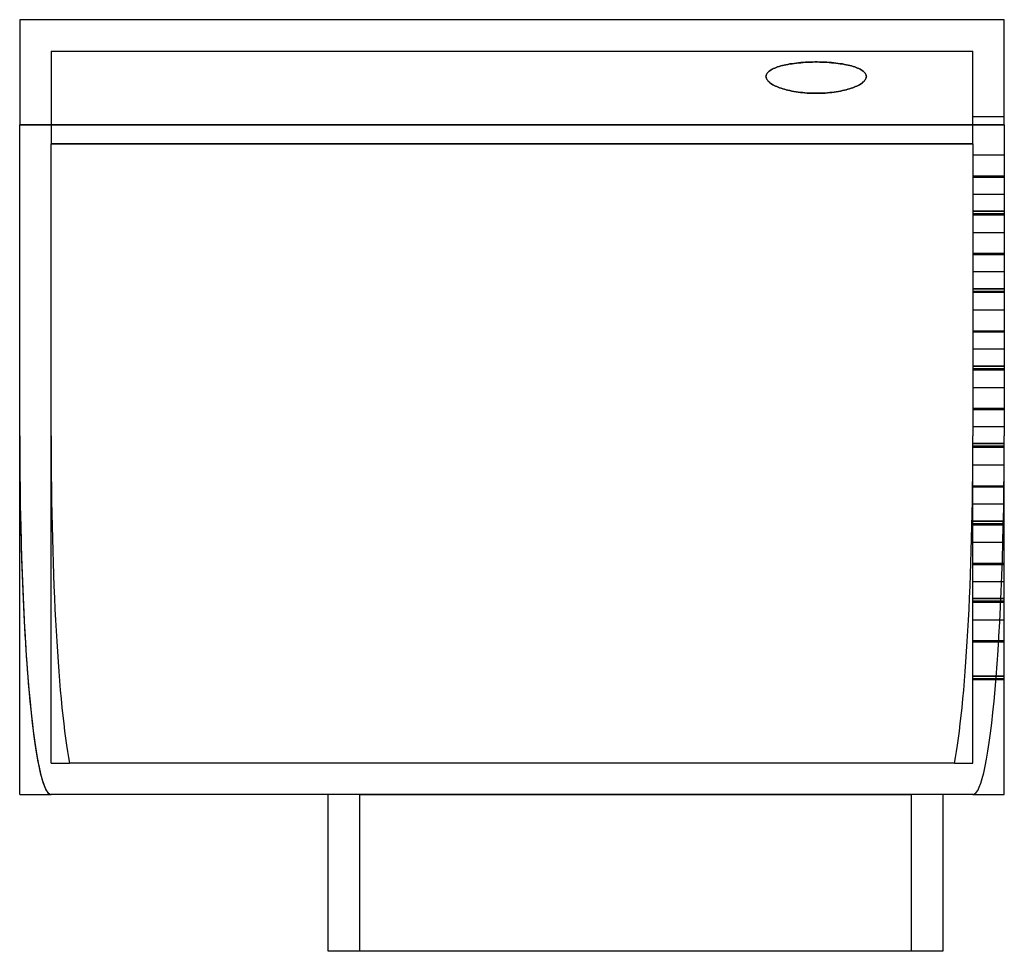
# Model space of a CAD drawing. Header units: millimetres. Extents: x -78 to 78, y -25 to 124.
import ezdxf

# ---------------------------------------------------------------- set-up
doc = ezdxf.new("R2010")
doc.units = ezdxf.units.MM
doc.layers.add('MAIN-1', color=7, linetype='Continuous')
doc.layers.add('MAIN-2', color=7, linetype='Continuous')

msp = doc.modelspace()

# ---------------------------------------------------------------- linework, layer by layer
at = {"layer": 'MAIN-1'}
for p, q in [((78.5, 123.5), (-78.5, 123.5)), ((-78.5, 123.5), (-78.5, 106.73)), ((78.5, 106.73), (78.5, 123.5)), ((43.11, 116.19), (42.85, 116.12)), ((43.39, 116.26), (43.11, 116.19)), ((43.69, 116.32), (43.39, 116.26)), ((43.99, 116.38), (43.69, 116.32)), ((44.31, 116.44), (43.99, 116.38)), ((44.65, 116.49), (44.31, 116.44)), ((44.99, 116.54), (44.65, 116.49)), ((45.34, 116.58), (44.99, 116.54)), ((45.7, 116.62), (45.34, 116.58)), ((46.07, 116.66), (45.7, 116.62)), ((46.44, 116.68), (46.07, 116.66)), ((46.81, 116.71), (46.44, 116.68)), ((47.19, 116.73), (46.81, 116.71)), ((47.57, 116.74), (47.19, 116.73)), ((47.94, 116.75), (47.57, 116.74)), ((48.32, 116.76), (47.94, 116.75)), ((48.68, 116.76), (48.32, 116.76)), ((49.06, 116.75), (48.68, 116.76)), ((49.43, 116.74), (49.06, 116.75)), ((49.81, 116.73), (49.43, 116.74)), ((50.19, 116.71), (49.81, 116.73)), ((50.56, 116.68), (50.19, 116.71)), ((50.93, 116.66), (50.56, 116.68)), ((51.3, 116.62), (50.93, 116.66)), ((51.66, 116.58), (51.3, 116.62)), ((52.01, 116.54), (51.66, 116.58)), ((52.35, 116.49), (52.01, 116.54)), ((52.69, 116.44), (52.35, 116.49)), ((53.01, 116.38), (52.69, 116.44)), ((53.31, 116.32), (53.01, 116.38)), ((53.61, 116.26), (53.31, 116.32)), ((53.89, 116.19), (53.61, 116.26)), ((54.15, 116.12), (53.89, 116.19)), ((40.53, 114.67), (40.51, 114.56)), ((40.57, 114.78), (40.53, 114.67)), ((40.63, 114.89), (40.57, 114.78)), ((40.7, 115), (40.63, 114.89)), ((40.8, 115.1), (40.7, 115)), ((40.91, 115.21), (40.8, 115.1)), ((41.03, 115.32), (40.91, 115.21)), ((41.18, 115.42), (41.03, 115.32)), ((41.34, 115.52), (41.18, 115.42)), ((41.51, 115.62), (41.34, 115.52)), ((41.7, 115.71), (41.51, 115.62)), ((41.91, 115.8), (41.7, 115.71)), ((42.13, 115.89), (41.91, 115.8)), ((42.36, 115.97), (42.13, 115.89)), ((42.6, 116.05), (42.36, 115.97)), ((42.85, 116.12), (42.6, 116.05)), ((54.4, 116.05), (54.15, 116.12)), ((54.64, 115.97), (54.4, 116.05)), ((54.87, 115.89), (54.64, 115.97)), ((55.09, 115.8), (54.87, 115.89)), ((55.3, 115.71), (55.09, 115.8)), ((55.49, 115.62), (55.3, 115.71)), ((55.66, 115.52), (55.49, 115.62)), ((55.82, 115.42), (55.66, 115.52)), ((55.97, 115.32), (55.82, 115.42)), ((56.09, 115.21), (55.97, 115.32)), ((56.2, 115.1), (56.09, 115.21)), ((56.3, 115), (56.2, 115.1)), ((56.37, 114.89), (56.3, 115)), ((56.43, 114.78), (56.37, 114.89)), ((56.47, 114.67), (56.43, 114.78)), ((56.49, 114.56), (56.47, 114.67)), ((40.51, 114.56), (40.5, 114.45)), ((40.5, 114.45), (40.5, 114.44)), ((40.5, 114.45), (40.51, 114.34)), ((40.51, 114.34), (40.5, 114.44)), ((40.51, 114.34), (40.53, 114.23)), ((40.53, 114.23), (40.51, 114.34)), ((40.53, 114.23), (40.57, 114.12)), ((40.57, 114.12), (40.53, 114.23)), ((40.57, 114.12), (40.62, 114.01)), ((40.62, 114.01), (40.57, 114.12)), ((40.62, 114.01), (40.69, 113.9)), ((40.69, 113.9), (40.62, 114.01)), ((40.69, 113.9), (40.77, 113.79)), ((40.77, 113.79), (40.69, 113.9)), ((40.77, 113.79), (40.87, 113.68)), ((40.87, 113.68), (40.77, 113.79)), ((40.87, 113.68), (40.99, 113.57)), ((40.99, 113.56), (40.87, 113.68)), ((40.99, 113.57), (41.12, 113.46)), ((41.12, 113.45), (40.99, 113.56)), ((41.12, 113.46), (41.27, 113.35)), ((41.27, 113.35), (41.12, 113.45)), ((41.27, 113.35), (41.43, 113.24)), ((41.43, 113.24), (41.27, 113.35)), ((41.43, 113.24), (41.6, 113.13)), ((41.6, 113.13), (41.43, 113.24)), ((41.6, 113.13), (41.79, 113.03)), ((41.79, 113.03), (41.6, 113.13)), ((55.4, 113.13), (55.21, 113.03)), ((55.21, 113.03), (55.4, 113.13)), ((55.57, 113.24), (55.4, 113.13)), ((55.4, 113.13), (55.57, 113.24)), ((55.73, 113.35), (55.57, 113.24)), ((55.57, 113.24), (55.73, 113.35)), ((55.73, 113.35), (55.88, 113.46)), ((55.88, 113.45), (55.73, 113.35)), ((55.88, 113.46), (56.01, 113.57)), ((56.01, 113.56), (55.88, 113.45)), ((56.13, 113.68), (56.01, 113.56)), ((56.01, 113.57), (56.13, 113.68)), ((56.23, 113.79), (56.13, 113.68)), ((56.13, 113.68), (56.23, 113.79)), ((56.31, 113.9), (56.23, 113.79)), ((56.23, 113.79), (56.31, 113.9)), ((56.38, 114.01), (56.31, 113.9)), ((56.31, 113.9), (56.38, 114.01)), ((56.43, 114.12), (56.38, 114.01)), ((56.38, 114.01), (56.43, 114.12)), ((56.47, 114.23), (56.43, 114.12)), ((56.43, 114.12), (56.47, 114.23)), ((56.49, 114.34), (56.47, 114.23)), ((56.47, 114.23), (56.49, 114.34)), ((56.5, 114.45), (56.49, 114.56)), ((56.49, 114.34), (56.5, 114.45)), ((56.5, 114.44), (56.49, 114.34)), ((56.5, 114.44), (56.5, 114.45)), ((41.79, 113.03), (41.99, 112.93)), ((41.99, 112.93), (41.79, 113.03)), ((41.99, 112.93), (42.21, 112.84)), ((42.21, 112.83), (41.99, 112.93)), ((42.21, 112.84), (42.43, 112.74)), ((42.43, 112.74), (42.21, 112.83)), ((42.43, 112.74), (42.66, 112.65)), ((42.66, 112.65), (42.43, 112.74)), ((42.66, 112.65), (42.91, 112.57)), ((42.91, 112.57), (42.66, 112.65)), ((42.91, 112.57), (43.16, 112.49)), ((43.16, 112.49), (42.91, 112.57)), ((43.16, 112.49), (43.43, 112.41)), ((43.43, 112.41), (43.16, 112.49)), ((43.43, 112.41), (43.71, 112.33)), ((43.71, 112.33), (43.43, 112.41)), ((43.71, 112.33), (44, 112.26)), ((44, 112.26), (43.71, 112.33)), ((44, 112.26), (44.31, 112.19)), ((44.31, 112.19), (44, 112.26)), ((44.31, 112.19), (44.63, 112.12)), ((44.63, 112.12), (44.31, 112.19)), ((44.63, 112.12), (44.95, 112.06)), ((44.95, 112.06), (44.63, 112.12)), ((44.95, 112.06), (45.29, 112.01)), ((45.29, 112), (44.95, 112.06)), ((45.29, 112.01), (45.63, 111.96)), ((45.63, 111.95), (45.29, 112)), ((45.63, 111.96), (45.98, 111.91)), ((45.98, 111.91), (45.63, 111.95)), ((45.98, 111.91), (46.34, 111.87)), ((46.34, 111.87), (45.98, 111.91)), ((46.34, 111.87), (46.7, 111.84)), ((46.7, 111.84), (46.34, 111.87)), ((46.7, 111.84), (47.06, 111.81)), ((47.06, 111.81), (46.7, 111.84)), ((47.06, 111.81), (47.42, 111.79)), ((47.42, 111.79), (47.06, 111.81)), ((47.42, 111.79), (47.78, 111.78)), ((47.78, 111.78), (47.42, 111.79)), ((47.78, 111.78), (48.14, 111.77)), ((48.14, 111.77), (47.78, 111.78)), ((48.14, 111.77), (48.5, 111.77)), ((48.5, 111.77), (48.14, 111.77)), ((48.86, 111.77), (48.5, 111.77)), ((48.5, 111.77), (48.86, 111.77)), ((49.22, 111.78), (48.86, 111.77)), ((48.86, 111.77), (49.22, 111.78)), ((49.58, 111.79), (49.22, 111.78)), ((49.22, 111.78), (49.58, 111.79)), ((49.94, 111.81), (49.58, 111.79)), ((49.58, 111.79), (49.94, 111.81)), ((50.3, 111.84), (49.94, 111.81)), ((49.94, 111.81), (50.3, 111.84)), ((50.66, 111.87), (50.3, 111.84)), ((50.3, 111.84), (50.66, 111.87)), ((51.02, 111.91), (50.66, 111.87)), ((50.66, 111.87), (51.02, 111.91)), ((51.02, 111.91), (51.37, 111.96)), ((51.37, 111.95), (51.02, 111.91)), ((51.37, 111.96), (51.71, 112.01)), ((51.71, 112), (51.37, 111.95)), ((52.05, 112.06), (51.71, 112)), ((51.71, 112.01), (52.05, 112.06)), ((52.37, 112.12), (52.05, 112.06)), ((52.05, 112.06), (52.37, 112.12)), ((52.69, 112.19), (52.37, 112.12)), ((52.37, 112.12), (52.69, 112.19)), ((53, 112.26), (52.69, 112.19)), ((52.69, 112.19), (53, 112.26)), ((53.29, 112.33), (53, 112.26)), ((53, 112.26), (53.29, 112.33)), ((53.57, 112.41), (53.29, 112.33)), ((53.29, 112.33), (53.57, 112.41)), ((53.84, 112.49), (53.57, 112.41)), ((53.57, 112.41), (53.84, 112.49)), ((54.09, 112.57), (53.84, 112.49)), ((53.84, 112.49), (54.09, 112.57)), ((54.34, 112.65), (54.09, 112.57)), ((54.09, 112.57), (54.34, 112.65)), ((54.57, 112.74), (54.34, 112.65)), ((54.34, 112.65), (54.57, 112.74)), ((54.57, 112.74), (54.79, 112.84)), ((54.79, 112.83), (54.57, 112.74)), ((55.01, 112.93), (54.79, 112.83)), ((54.79, 112.84), (55.01, 112.93)), ((55.21, 113.03), (55.01, 112.93)), ((55.01, 112.93), (55.21, 113.03)), ((-78.5, 106.73), (78.5, 106.73)), ((-78.5, 57.15), (-78.5, 106.73)), ((78.5, 106.73), (78.5, 57.15)), ((-78.5, 0), (-78.5, 57.15)), ((78.5, 0), (78.5, 57.15)), ((-29.3, -25), (-29.3, 0)), ((68.7, 0), (68.7, -25)), ((-78.5, 0), (-73.5, 0)), ((73.5, 0), (-73.5, 0)), ((73.5, 0), (78.5, 0)), ((68.7, -25), (-29.3, -25))]:
    msp.add_line(p, q, dxfattribs=at)
for centre, start_param, end_param in [((-73.5, 57.15), 1.570796, 3.141593), ((73.5, 57.15), 3.141593, 4.712389)]:
    msp.add_ellipse(centre, major_axis=(0, 57.15), ratio=0.087489, start_param=start_param, end_param=end_param, dxfattribs=at)
at = {"layer": 'MAIN-2'}
for p, q in [((-73.5, 118.5), (73.5, 118.5)), ((-73.5, 118.5), (-73.5, 103.73)), ((73.5, 103.73), (73.5, 118.5)), ((42.85, 116.12), (43.11, 116.19)), ((43.11, 116.19), (43.39, 116.26)), ((43.39, 116.26), (43.69, 116.32)), ((43.69, 116.32), (43.99, 116.38)), ((43.99, 116.38), (44.31, 116.44)), ((44.31, 116.44), (44.65, 116.49)), ((44.65, 116.49), (44.99, 116.54)), ((44.99, 116.54), (45.34, 116.58)), ((45.34, 116.58), (45.7, 116.62)), ((45.7, 116.62), (46.07, 116.65)), ((46.07, 116.65), (46.44, 116.68)), ((46.44, 116.68), (46.81, 116.71)), ((46.81, 116.71), (47.19, 116.73)), ((47.19, 116.73), (47.57, 116.74)), ((47.57, 116.74), (47.94, 116.75)), ((47.94, 116.75), (48.32, 116.76)), ((48.32, 116.76), (48.68, 116.76)), ((48.68, 116.76), (49.06, 116.75)), ((49.06, 116.75), (49.43, 116.74)), ((49.43, 116.74), (49.81, 116.73)), ((49.81, 116.73), (50.19, 116.71)), ((50.19, 116.71), (50.56, 116.68)), ((50.56, 116.68), (50.93, 116.65)), ((50.93, 116.65), (51.3, 116.62)), ((51.3, 116.62), (51.66, 116.58)), ((51.66, 116.58), (52.01, 116.54)), ((52.01, 116.54), (52.35, 116.49)), ((52.35, 116.49), (52.69, 116.44)), ((52.69, 116.44), (53.01, 116.38)), ((53.01, 116.38), (53.31, 116.32)), ((53.31, 116.32), (53.61, 116.26)), ((53.61, 116.26), (53.89, 116.19)), ((53.89, 116.19), (54.15, 116.12)), ((40.51, 114.55), (40.53, 114.66)), ((40.53, 114.66), (40.57, 114.78)), ((40.57, 114.78), (40.63, 114.89)), ((40.63, 114.89), (40.7, 115)), ((40.7, 115), (40.8, 115.1)), ((40.8, 115.1), (40.91, 115.21)), ((40.91, 115.21), (41.03, 115.32)), ((41.03, 115.32), (41.18, 115.42)), ((41.18, 115.42), (41.34, 115.52)), ((41.34, 115.52), (41.51, 115.61)), ((41.51, 115.61), (41.7, 115.71)), ((41.7, 115.71), (41.91, 115.8)), ((41.91, 115.8), (42.13, 115.88)), ((42.13, 115.88), (42.36, 115.97)), ((42.36, 115.97), (42.6, 116.04)), ((42.6, 116.04), (42.85, 116.12)), ((54.15, 116.12), (54.4, 116.04)), ((54.4, 116.04), (54.64, 115.97)), ((54.64, 115.97), (54.87, 115.88)), ((54.87, 115.88), (55.09, 115.8)), ((55.09, 115.8), (55.3, 115.71)), ((55.3, 115.71), (55.49, 115.61)), ((55.49, 115.61), (55.66, 115.52)), ((55.66, 115.52), (55.82, 115.42)), ((55.82, 115.42), (55.97, 115.32)), ((55.97, 115.32), (56.09, 115.21)), ((56.09, 115.21), (56.2, 115.1)), ((56.2, 115.1), (56.3, 115)), ((56.3, 115), (56.37, 114.89)), ((56.37, 114.89), (56.43, 114.78)), ((56.43, 114.78), (56.47, 114.66)), ((56.47, 114.66), (56.49, 114.55)), ((40.5, 114.44), (40.51, 114.55)), ((56.49, 114.55), (56.5, 114.44)), ((73.5, 108.06), (78.5, 108.06)), ((78.5, 106.73), (-78.5, 106.73)), ((73.5, 103.73), (-73.5, 103.73)), ((-73.5, 103.73), (73.5, 103.73)), ((-73.5, 57.15), (-73.5, 103.73)), ((73.5, 103.73), (73.5, 57.15)), ((78.5, 101.89), (73.5, 101.89)), ((78.5, 98.57), (73.5, 98.57)), ((73.5, 98.57), (78.5, 98.57)), ((78.5, 98.42), (73.5, 98.42)), ((73.5, 98.42), (78.5, 98.42)), ((73.5, 95.71), (78.5, 95.71)), ((78.5, 92.97), (73.5, 92.97)), ((73.5, 92.97), (78.5, 92.97)), ((78.5, 92.55), (73.5, 92.55)), ((78.5, 92.55), (73.5, 92.55)), ((73.5, 92.4), (78.5, 92.4)), ((73.5, 92.4), (78.5, 92.4)), ((78.5, 89.54), (73.5, 89.54)), ((78.5, 86.22), (73.5, 86.22)), ((73.5, 86.22), (78.5, 86.22)), ((78.5, 86.07), (73.5, 86.07)), ((73.5, 86.07), (78.5, 86.07)), ((73.5, 83.36), (78.5, 83.36)), ((73.5, 80.62), (78.5, 80.62)), ((78.5, 80.62), (73.5, 80.62)), ((78.5, 80.2), (73.5, 80.2)), ((78.5, 80.2), (73.5, 80.2)), ((73.5, 80.05), (78.5, 80.05)), ((73.5, 80.05), (78.5, 80.05)), ((78.5, 77.19), (73.5, 77.19)), ((78.5, 73.87), (73.5, 73.87)), ((73.5, 73.87), (78.5, 73.87)), ((78.5, 73.72), (73.5, 73.72)), ((73.5, 73.72), (78.5, 73.72)), ((73.5, 71.01), (78.5, 71.01)), ((73.5, 68.27), (78.5, 68.27)), ((78.5, 68.27), (73.5, 68.27)), ((78.5, 67.85), (73.5, 67.85)), ((78.5, 67.85), (73.5, 67.85)), ((73.5, 67.7), (78.5, 67.7)), ((73.5, 67.7), (78.5, 67.7)), ((78.5, 64.84), (73.5, 64.84)), ((78.5, 61.52), (73.5, 61.52)), ((73.5, 61.52), (78.5, 61.52)), ((78.5, 61.37), (73.5, 61.37)), ((73.5, 61.37), (78.5, 61.37)), ((73.5, 58.66), (78.5, 58.66)), ((-73.5, 5), (-73.5, 57.15)), ((73.5, 5), (73.5, 57.15)), ((73.5, 55.92), (78.5, 55.92)), ((78.5, 55.92), (73.5, 55.92)), ((78.5, 55.5), (73.5, 55.5)), ((78.5, 55.5), (73.5, 55.5)), ((73.5, 55.35), (78.5, 55.35)), ((73.5, 55.35), (78.5, 55.35)), ((78.5, 52.49), (73.5, 52.49)), ((78.5, 49.17), (73.5, 49.17)), ((73.5, 49.17), (78.5, 49.17)), ((78.5, 49.02), (73.5, 49.02)), ((73.5, 49.02), (78.5, 49.02)), ((73.5, 46.31), (78.5, 46.31)), ((73.5, 43.57), (78.5, 43.57)), ((78.5, 43.57), (73.5, 43.57)), ((78.5, 43.15), (73.5, 43.15)), ((78.5, 43.15), (73.5, 43.15)), ((73.5, 43), (78.5, 43)), ((73.5, 43), (78.5, 43)), ((78.5, 40.14), (73.5, 40.14)), ((78.5, 36.82), (73.5, 36.82)), ((73.5, 36.82), (78.5, 36.82)), ((78.5, 36.67), (73.5, 36.67)), ((73.5, 36.67), (78.5, 36.67)), ((73.5, 33.96), (78.5, 33.96)), ((73.5, 31.22), (78.5, 31.22)), ((78.5, 31.22), (73.5, 31.22)), ((78.5, 30.8), (73.5, 30.8)), ((78.5, 30.8), (73.5, 30.8)), ((73.5, 30.65), (78.5, 30.65)), ((73.5, 30.65), (78.5, 30.65)), ((78.5, 27.79), (73.5, 27.79)), ((78.5, 24.47), (73.5, 24.47)), ((73.5, 24.47), (78.5, 24.47)), ((78.5, 24.32), (73.5, 24.32)), ((73.5, 24.32), (78.5, 24.32)), ((73.5, 18.87), (78.5, 18.87)), ((78.5, 18.87), (73.5, 18.87)), ((78.5, 18.45), (73.5, 18.45)), ((78.5, 18.45), (73.5, 18.45)), ((73.5, 18.3), (78.5, 18.3)), ((73.5, 18.3), (78.5, 18.3)), ((-73.5, 5), (-73.5, 5)), ((-73.5, 5), (-70.55, 5)), ((70.55, 5), (-70.55, 5)), ((70.55, 5), (73.5, 5)), ((73.5, 5), (73.5, 5)), ((-78.5, 0), (-78.5, 0)), ((-24.3, 0), (63.7, 0)), ((-24.3, 0), (-24.3, -25)), ((63.7, -25), (63.7, 0)), ((78.5, 0), (78.5, 0))]:
    msp.add_line(p, q, dxfattribs=at)
for centre, major_axis, start_param, end_param in [((-73.5, 57.15), (0, -57.15), -1.570796, 0), ((-68.5, 57.15), (0, 57.15), 1.570796, 2.720178), ((-68.5, 57.15), (0, -57.15), -1.570796, -0.421414), ((68.5, 57.15), (0, 57.15), -2.720178, -1.570796), ((68.5, 57.15), (0, -57.15), 0.421414, 1.570796), ((73.5, 57.15), (0, -57.15), 0, 1.570796)]:
    msp.add_ellipse(centre, major_axis=major_axis, ratio=0.087489, start_param=start_param, end_param=end_param, dxfattribs=at)

doc.saveas('drawing.dxf')
